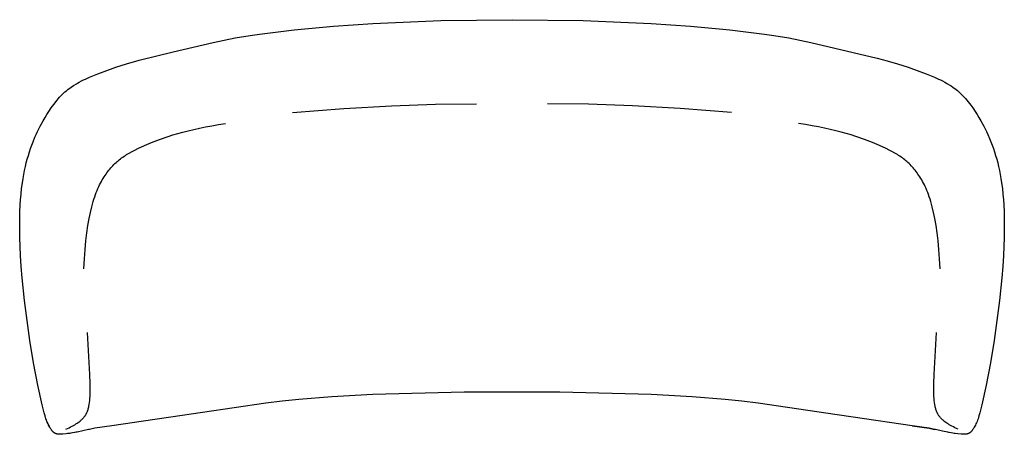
# Model space of a CAD drawing. Header units: millimetres. Extents: x -929 to 929, y -405 to 379.
import ezdxf

# ---------------------------------------------------------------- set-up
doc = ezdxf.new("R2010")
doc.units = ezdxf.units.MM
doc.header["$MEASUREMENT"] = 0
doc.layers.add('2D', color=7, linetype='Continuous', true_color=0x000000)

msp = doc.modelspace()

# ---------------------------------------------------------------- linework, layer by layer
at = {"layer": '2D', "lineweight": -3}
for points in [[(-563.8, 335.9), (-543.2, 340.3), (-522.5, 344.3), (-494.1, 349), (-476.5, 351.6), (-411.1, 359.8), (-336.8, 366.6), (-262.6, 371.7), (-134.6, 377), (0, 378.8), (134.6, 377), (262.6, 371.7), (336.8, 366.6), (411.1, 359.8), (476.5, 351.6), (494.1, 349), (522.5, 344.3), (543.2, 340.3), (563.8, 335.9)], [(-838.2, 247), (-838.2, 247), (-838.2, 247), (-838.2, 247), (-838.2, 247), (-838.2, 247), (-838.2, 247), (-838.2, 247), (-838.2, 247), (-838.2, 247), (-838.2, 247), (-838.2, 247), (-838.2, 247), (-838.2, 247), (-838.2, 247), (-838.2, 247), (-832.2, 251.4), (-827.7, 254.4), (-826.5, 255.1), (-822.4, 257.7), (-820, 259.1), (-817.2, 260.7), (-812.4, 263.2), (-809, 264.9), (-805.4, 266.7), (-797.4, 270.2), (-781.8, 276.6), (-770, 281.1), (-748.1, 288.9), (-728, 295.3), (-703.6, 302.3), (-639.7, 318.3), (-563.8, 335.9)], [(563.8, 335.9), (689.4, 306), (708.3, 301), (728, 295.3), (748.1, 288.9), (770, 281.1), (781.8, 276.6), (797.4, 270.2), (805.4, 266.7), (809, 264.9), (812.4, 263.2), (817.2, 260.7), (820, 259.1), (822.4, 257.7), (826.8, 255), (828.9, 253.6), (832.2, 251.4), (838.2, 247), (838.2, 247), (838.2, 247), (838.2, 247), (838.2, 247), (838.2, 247), (838.2, 247), (838.2, 247), (838.2, 247), (838.2, 247), (838.2, 247), (838.2, 247), (838.2, 247), (838.2, 247), (838.2, 247)], [(-887, -349.2), (-895.3, -311.9), (-903.3, -269.6), (-910.1, -227.3), (-920.1, -151.9), (-924.7, -108.9), (-926.5, -87.8), (-927.8, -66.6), (-929.1, -32.5), (-929.3, -14.9), (-929.2, 2.7), (-928.8, 15.7), (-928.2, 28.7), (-927.6, 38.7), (-926.7, 48.8), (-925.6, 59.7), (-924.2, 70.6), (-923, 78.4), (-921.6, 86.2), (-920.2, 93.7), (-918.6, 101.1), (-916.8, 108.2), (-915, 115.3), (-913, 122.1), (-910.9, 128.8), (-908.7, 135.3), (-906.4, 141.8), (-904, 148), (-900.5, 156.5), (-898.1, 162), (-895.7, 167.3), (-893.1, 172.6), (-890.5, 177.7), (-885.2, 187.5), (-881.5, 193.9), (-878, 199.6), (-874.4, 205.3), (-869.8, 212.1), (-865, 218.7), (-858.7, 226.9), (-858.7, 226.9), (-858.7, 226.9), (-858.7, 226.9), (-858.7, 226.9), (-858.7, 226.9), (-858.7, 226.9), (-858.7, 226.9), (-858.7, 226.9), (-858.7, 226.9)], [(858.7, 226.9), (858.7, 226.9), (858.7, 226.9), (858.7, 226.9), (858.7, 226.9), (858.7, 226.9), (858.7, 226.9), (858.7, 226.9), (858.7, 226.9), (858.7, 226.9), (858.7, 226.8), (866.1, 217.2), (869.8, 212.1), (874.4, 205.3), (878, 199.6), (881.5, 193.9), (885.2, 187.5), (890.5, 177.7), (893.1, 172.6), (895.7, 167.3), (898.1, 162), (901.5, 154.2), (904, 148), (906.4, 141.8), (908.7, 135.3), (910.9, 128.8), (913, 122.1), (915, 115.3), (916.8, 108.2), (918.6, 101.1), (920.2, 93.7), (921.6, 86.2), (923, 78.4), (924.2, 70.6), (925.6, 59.7), (926.7, 48.8), (927.6, 38.7), (928.2, 28.7), (928.8, 15.7), (929.2, 2.7), (929.3, -14.9), (929.1, -32.5), (927.8, -66.6), (926.5, -87.8), (924.7, -108.9), (920.1, -151.9), (910.1, -227.3), (903.3, -269.6), (895.3, -311.9), (887, -349.2)], [(464.6, -346.1), (434.1, -342.2), (402.1, -338.9), (339.8, -333.9), (262.8, -329.6), (90.6, -324.8), (-90.6, -324.8), (-262.8, -329.6), (-339.8, -333.9), (-402.1, -338.9), (-434.1, -342.2), (-464.6, -346.1)], [(-871.8, -392.9), (-872.7, -391.3), (-873.6, -389.6), (-874.7, -387.5), (-875.8, -385.2), (-876.8, -383), (-877.8, -380.6), (-878.8, -378.2), (-879.7, -375.6), (-880.6, -372.9), (-881.5, -370.1), (-883.3, -363.9), (-887, -349.2)], [(-464.6, -346.1), (-643.9, -372.2), (-674, -376.6), (-755.7, -388.5)], [(755.7, -388.5), (643.9, -372.2), (613.8, -367.8), (464.6, -346.1)], [(887, -349.2), (883.3, -363.9), (881.5, -370.1), (880.6, -372.9), (879.7, -375.6), (878.8, -378.2), (877.8, -380.6), (876.8, -383), (875.8, -385.2), (874.7, -387.5), (873.6, -389.6), (872.7, -391.3), (871.8, -392.9)], [(-873.1, -389), (-873.5, -388.5), (-873.9, -387.9), (-874.3, -387.3), (-874.7, -386.6), (-875.1, -385.9), (-875.5, -385.2), (-875.9, -384.4), (-876.4, -383.5), (-877.2, -381.7), (-878.1, -379.8), (-878.9, -377.6), (-879.8, -375.2)], [(-755.7, -388.5), (-787.4, -393.4), (-797.7, -395.4)], [(755.6, -388.5), (787.3, -393.4), (797.8, -395.4)], [(797.7, -395.4), (787.4, -393.4), (755.7, -388.5)], [(-841.3, -403.6), (-848, -404.2), (-851.8, -404.6), (-852.6, -404.7), (-853.2, -404.7), (-853.8, -404.7), (-854.4, -404.7), (-855.2, -404.7), (-855.7, -404.7), (-856.2, -404.7), (-856.7, -404.6), (-857.2, -404.6), (-857.6, -404.5), (-858.1, -404.4), (-858.6, -404.3), (-859, -404.2), (-859.5, -404.1), (-860, -404), (-860.4, -403.8), (-860.7, -403.7), (-860.9, -403.6), (-861.2, -403.5), (-861.4, -403.4), (-861.7, -403.3), (-861.9, -403.2), (-862.2, -403.1), (-862.4, -403), (-862.9, -402.7), (-863.3, -402.4), (-863.7, -402.2), (-864.2, -401.9), (-864.6, -401.6), (-865.1, -401.2), (-865.5, -400.8), (-865.9, -400.5), (-866.4, -400.1), (-866.8, -399.6), (-867.2, -399.2), (-867.6, -398.8), (-868, -398.3), (-868.4, -397.8), (-868.8, -397.4), (-869.2, -396.8), (-869.5, -396.3), (-869.9, -395.8), (-870.7, -394.6), (-871.4, -393.5), (-871.8, -392.9)], [(-822.9, -400.9), (-825, -401.3), (-826.1, -401.5), (-829.8, -402.2), (-832.8, -402.7), (-834.9, -402.9), (-839, -403.4), (-841.3, -403.6)], [(-799.4, -395.7), (-820.8, -400.5), (-822.9, -400.9)], [(-797.7, -395.4), (-798.7, -395.6)], [(798.7, -395.6), (797.7, -395.4)], [(822.9, -400.9), (812.4, -398.7), (799.4, -395.7)], [(822.9, -400.9), (822.9, -400.9), (822.9, -400.9), (822.9, -400.9), (822.9, -400.9), (822.9, -400.9), (822.9, -400.9)], [(841.3, -403.6), (836.5, -403.1), (834.9, -402.9), (832.4, -402.6), (829.1, -402.1), (825, -401.3), (824.8, -401.2), (822.9, -400.9)], [(871.8, -392.9), (871.1, -394), (870.7, -394.6), (869.9, -395.8), (869.5, -396.3), (869.2, -396.8), (868.8, -397.4), (868.4, -397.8), (868, -398.3), (867.6, -398.8), (867.2, -399.2), (866.8, -399.6), (866.4, -400.1), (865.9, -400.5), (865.5, -400.8), (865.1, -401.2), (864.6, -401.6), (864.2, -401.9), (863.7, -402.2), (863.3, -402.4), (862.9, -402.7), (862.4, -403), (862.2, -403.1), (861.9, -403.2), (861.7, -403.3), (861.4, -403.4), (861.2, -403.5), (860.9, -403.6), (860.7, -403.7), (860.4, -403.8), (860, -404), (859.5, -404.1), (859, -404.2), (858.6, -404.3), (858.1, -404.4), (857.6, -404.5), (857.2, -404.6), (856.7, -404.6), (856.2, -404.7), (855.7, -404.7), (855.1, -404.7), (854.4, -404.7), (853.8, -404.7), (853.2, -404.7), (852.6, -404.7), (851.8, -404.6), (848, -404.2), (841.3, -403.6)]]:
    msp.add_lwpolyline(points, dxfattribs=at)
at = {"layer": '2D'}
for points in [[(-858.7, 226.9), (-856.4, 229.5), (-854.1, 232.1), (-851.6, 234.7), (-849.1, 237.2), (-846.5, 239.7), (-843.9, 242.2), (-841.1, 244.6), (-838.2, 247)], [(838.2, 247), (840.9, 244.7), (843.5, 242.4), (846.1, 240), (848.7, 237.5), (851.2, 234.9), (853.7, 232.3), (856.2, 229.6), (858.7, 226.9)], [(-414.1, 203.4), (-317.7, 210.7), (-227.7, 216), (-144.2, 219.1), (-67.1, 220.1)], [(414.1, 203.4), (317.7, 210.7), (227.7, 216), (144.2, 219.1), (67.1, 220.1)], [(-808.5, -92), (-807.3, -72.9), (-805.9, -55.2), (-804.3, -38.8), (-802.5, -23.7), (-800.4, -9.8), (-798.2, 2.9), (-795.8, 14.7), (-793.3, 25.4), (-791.9, 30.4), (-790.6, 35.2), (-789.1, 39.8), (-787.7, 44.2), (-786.2, 48.4), (-784.7, 52.4), (-783.2, 56.2), (-781.6, 59.9), (-780, 63.4), (-778.4, 66.8), (-776.7, 70), (-775.1, 73.1), (-773.4, 76.1), (-771.7, 78.9), (-769.9, 81.7), (-768.2, 84.4), (-766.4, 87), (-764.7, 89.5), (-762.9, 91.9), (-761, 94.2), (-759.2, 96.5), (-757.3, 98.7), (-755.4, 100.8), (-753.5, 102.9), (-751.6, 104.9), (-749.6, 106.9), (-747.5, 108.7), (-745.5, 110.6), (-743.4, 112.4), (-741.3, 114.1), (-739.1, 115.8), (-736.9, 117.5), (-734.6, 119.1), (-732.3, 120.7), (-729.9, 122.3), (-727.5, 123.8), (-722.5, 126.8), (-717.3, 129.7), (-711.8, 132.5), (-706.1, 135.3), (-693.8, 140.9), (-680.2, 146.7), (-665.4, 152.4), (-649, 158.1), (-640.3, 161), (-631.1, 163.7), (-621.5, 166.4), (-611.4, 169), (-600.9, 171.6), (-589.9, 174), (-578.5, 176.3), (-566.5, 178.5), (-554, 180.6), (-540.9, 182.5)], [(808.5, -92), (807.3, -72.9), (805.9, -55.2), (804.3, -38.8), (802.5, -23.7), (800.4, -9.8), (798.2, 2.9), (795.8, 14.7), (793.3, 25.4), (791.9, 30.4), (790.6, 35.2), (789.1, 39.8), (787.7, 44.2), (786.2, 48.4), (784.7, 52.4), (783.2, 56.2), (781.6, 59.9), (780, 63.4), (778.4, 66.8), (776.7, 70), (775.1, 73.1), (773.4, 76.1), (771.7, 78.9), (769.9, 81.7), (768.2, 84.4), (766.4, 87), (764.7, 89.5), (762.9, 91.9), (761, 94.2), (759.2, 96.5), (757.3, 98.7), (755.4, 100.8), (753.5, 102.9), (751.6, 104.9), (749.6, 106.9), (747.5, 108.7), (745.5, 110.6), (743.4, 112.4), (741.3, 114.1), (739.1, 115.8), (736.9, 117.5), (734.6, 119.1), (732.3, 120.7), (729.9, 122.3), (727.5, 123.8), (722.5, 126.8), (717.3, 129.7), (711.8, 132.5), (706.1, 135.3), (693.8, 140.9), (680.2, 146.7), (665.4, 152.4), (649, 158.1), (640.3, 161), (631.1, 163.7), (621.5, 166.4), (611.4, 169), (600.9, 171.6), (589.9, 174), (578.5, 176.3), (566.5, 178.5), (554, 180.6), (540.9, 182.5)], [(-842.5, -395.1), (-836.2, -392.2), (-833.3, -390.8), (-830.5, -389.3), (-827.9, -387.9), (-825.5, -386.5), (-823.2, -385.1), (-821, -383.7), (-819, -382.3), (-817.1, -380.9), (-815.3, -379.6), (-814.5, -378.9), (-813.7, -378.2), (-812.9, -377.5), (-812.1, -376.8), (-811.4, -376.1), (-810.7, -375.4), (-810, -374.7), (-809.4, -374), (-808.8, -373.3), (-808.2, -372.6), (-807.6, -371.9), (-807, -371.2), (-806.5, -370.5), (-806, -369.8), (-805.5, -369), (-805, -368.3), (-804.6, -367.6), (-804.1, -366.9), (-803.7, -366.2), (-803.3, -365.4), (-803, -364.7), (-802.6, -364), (-802.3, -363.2), (-802, -362.5), (-801.6, -361.7), (-801.3, -361), (-801.1, -360.2), (-800.8, -359.4), (-800.3, -357.9), (-799.8, -356.3), (-799.4, -354.7), (-799.1, -353.1), (-798.7, -351.5), (-798.1, -348.1), (-797.6, -344.6), (-797.1, -340.9), (-796.7, -336.8), (-796.4, -332.4), (-796.2, -327.4), (-796.1, -321.9), (-796.2, -308.6), (-796.7, -291.8), (-801.6, -212.5)], [(842.5, -395.1), (836.2, -392.2), (833.3, -390.8), (830.5, -389.3), (827.9, -387.9), (825.5, -386.5), (823.2, -385.1), (821, -383.7), (819, -382.3), (817.1, -380.9), (815.3, -379.6), (814.5, -378.9), (813.7, -378.2), (812.9, -377.5), (812.1, -376.8), (811.4, -376.1), (810.7, -375.4), (810, -374.7), (809.4, -374), (808.8, -373.3), (808.2, -372.6), (807.6, -371.9), (807, -371.2), (806.5, -370.5), (806, -369.8), (805.5, -369), (805, -368.3), (804.6, -367.6), (804.1, -366.9), (803.7, -366.2), (803.3, -365.4), (803, -364.7), (802.6, -364), (802.3, -363.2), (802, -362.5), (801.6, -361.7), (801.3, -361), (801.1, -360.2), (800.8, -359.4), (800.3, -357.9), (799.8, -356.3), (799.4, -354.7), (799.1, -353.1), (798.7, -351.5), (798.1, -348.1), (797.6, -344.6), (797.1, -340.9), (796.7, -336.8), (796.4, -332.4), (796.2, -327.4), (796.1, -321.9), (796.2, -308.6), (796.7, -291.8), (801.6, -212.5)]]:
    msp.add_lwpolyline(points, dxfattribs=at)

doc.saveas('drawing.dxf')
